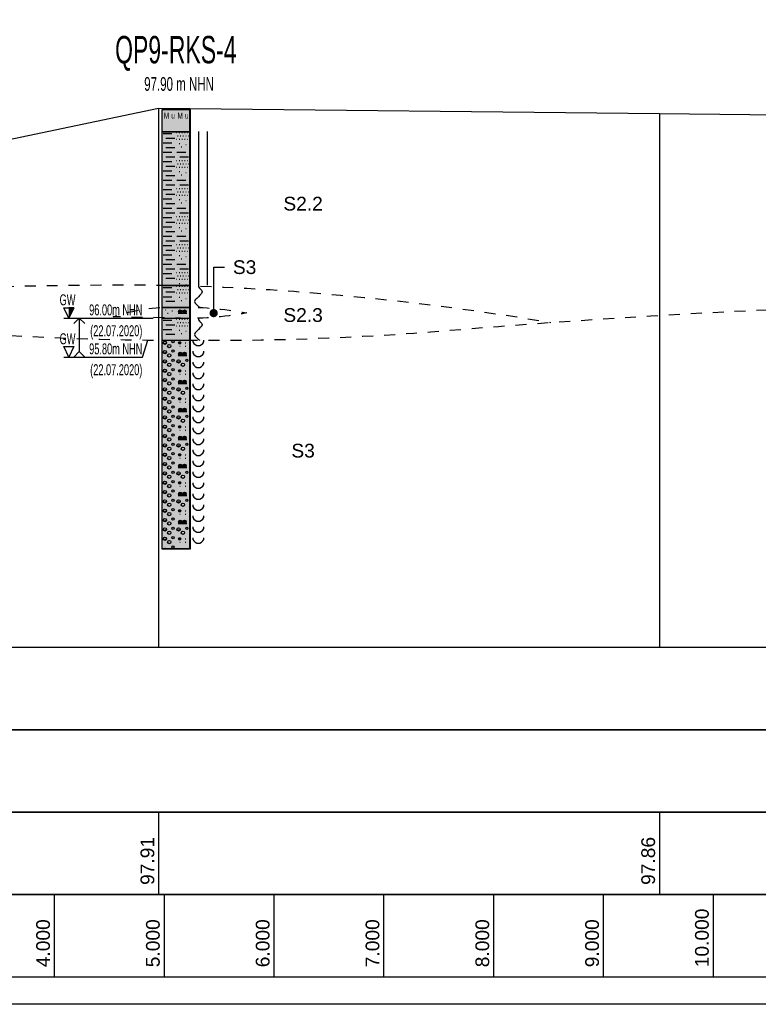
# Model space of a CAD drawing. Header units: metres. Extents: x -17 to 824, y 89 to 134.
# Tile 78 of 80: x 803.69 to 810.41, y 89.75 to 98.72. Entities that reach past the tile are written whole.
import ezdxf
from ezdxf import colors
from ezdxf.entities.mleader import LeaderData, LeaderLine
from ezdxf.enums import TextEntityAlignment as Align
from ezdxf.math import Vec2, Vec3

# ---------------------------------------------------------------- set-up
doc = ezdxf.new("R2010")
doc.units = ezdxf.units.M
doc.linetypes.add('ACAD_ISO03W100', pattern=[30, 12, -18])
for name, color, linetype in [('BG_GT_DC_RKS', 249, 'Continuous'), ('BG_GT_SCHICHT', 3, 'ACAD_ISO03W100'), ('BG_GT_TE', 6, 'Continuous'), ('BW_KOERP_GESCH', 126, 'Continuous'), ('BW_Z_BEM', 52, 'Continuous'), ('ZZ_GITTER', 40, 'Continuous')]:
    doc.layers.add(name, color=color, linetype=linetype)
doc.layers.add('ZZ_AFENSTER', color=6, linetype='Continuous', plot=False)
doc.styles.add('ARI025_V_50', font='arial.ttf', dxfattribs={"height": 0.125})
doc.styles.add('Arial', font='arial.ttf')
doc.styles.get("Standard").update_dxf_attribs({"font": 'arial.ttf'})

# ---------------------------------------------------------------- blocks, each defined once
blk = doc.blocks.new('QP9-RKS-4')
at = {"linetype": 'Continuous'}
for p, q in [((-0.00255, 0), (0.00255, 0)), ((-0.00255, -0.0041), (-0.00255, 0)), ((-0.00255, 0), (0.00245, 0)), ((-0.00255, -0.08), (-0.00255, 0)), ((0.00245, 0), (0.00245, -0.08)), ((0.00255, 0), (0.00255, -0.0041)), ((-0.00255, -0.004), (0.00255, -0.004)), ((-0.00255, -0.0321), (-0.00255, -0.004)), ((0.00255, -0.0041), (-0.00255, -0.0041)), ((-0.00235, -0.0044), (-0.00075, -0.0044)), ((-0.00185, -0.0052), (-0.00025, -0.0052)), ((0.00005, -0.0042), (0.00015, -0.0042)), ((0.00025, -0.0048), (0.00035, -0.0048)), ((0.00055, -0.0042), (0.00065, -0.0042)), ((0.00075, -0.0048), (0.00085, -0.0048)), ((0.00105, -0.0042), (0.00115, -0.0042)), ((0.00125, -0.0048), (0.00135, -0.0048)), ((0.00155, -0.0042), (0.00165, -0.0042)), ((0.00175, -0.0048), (0.00185, -0.0048)), ((0.00205, -0.0042), (0.00215, -0.0042)), ((0.00225, -0.0048), (0.00235, -0.0048)), ((0.00255, -0.004), (0.00255, -0.0321)), ((0.00565, -0.004), (0.00565, -0.032)), ((-0.00235, -0.0061), (-0.00075, -0.0061)), ((-0.00185, -0.0069), (-0.00025, -0.0069)), ((0.00005, -0.0054), (0.00015, -0.0054)), ((0.00055, -0.0054), (0.00065, -0.0054)), ((0.00055, -0.0062), (0.00065, -0.0062)), ((0.00095, -0.0068), (0.00105, -0.0068)), ((0.00105, -0.0054), (0.00115, -0.0054)), ((0.00155, -0.0054), (0.00165, -0.0054)), ((0.00175, -0.0064), (0.00185, -0.0064)), ((0.00205, -0.0054), (0.00215, -0.0054)), ((-0.00235, -0.0078), (-0.00075, -0.0078)), ((-0.00185, -0.0086), (-0.00025, -0.0086)), ((0.00015, -0.0078), (0.00175, -0.0078)), ((0.00065, -0.0086), (0.00225, -0.0086)), ((-0.00235, -0.0095), (-0.00075, -0.0095)), ((-0.00185, -0.0103), (-0.00025, -0.0103)), ((0.00005, -0.0093), (0.00015, -0.0093)), ((0.00005, -0.0105), (0.00015, -0.0105)), ((0.00025, -0.0099), (0.00035, -0.0099)), ((0.00055, -0.0093), (0.00065, -0.0093)), ((0.00055, -0.0105), (0.00065, -0.0105)), ((0.00075, -0.0099), (0.00085, -0.0099)), ((0.00105, -0.0093), (0.00115, -0.0093)), ((0.00105, -0.0105), (0.00115, -0.0105)), ((0.00125, -0.0099), (0.00135, -0.0099)), ((0.00155, -0.0093), (0.00165, -0.0093)), ((0.00155, -0.0105), (0.00165, -0.0105)), ((0.00175, -0.0099), (0.00185, -0.0099)), ((0.00205, -0.0093), (0.00215, -0.0093)), ((0.00205, -0.0105), (0.00215, -0.0105)), ((0.00225, -0.0099), (0.00235, -0.0099)), ((-0.00235, -0.0112), (-0.00075, -0.0112)), ((-0.00185, -0.012), (-0.00025, -0.012)), ((0.00055, -0.0113), (0.00065, -0.0113)), ((0.00095, -0.0119), (0.00105, -0.0119)), ((0.00175, -0.0115), (0.00185, -0.0115)), ((-0.00235, -0.0129), (-0.00075, -0.0129)), ((-0.00185, -0.0137), (-0.00025, -0.0137)), ((0.00015, -0.0129), (0.00175, -0.0129)), ((0.00065, -0.0137), (0.00225, -0.0137)), ((-0.00235, -0.0146), (-0.00075, -0.0146)), ((-0.00185, -0.0154), (-0.00025, -0.0154)), ((0.00005, -0.0144), (0.00015, -0.0144)), ((0.00005, -0.0156), (0.00015, -0.0156)), ((0.00025, -0.015), (0.00035, -0.015)), ((0.00055, -0.0144), (0.00065, -0.0144)), ((0.00055, -0.0156), (0.00065, -0.0156)), ((0.00075, -0.015), (0.00085, -0.015)), ((0.00105, -0.0144), (0.00115, -0.0144)), ((0.00105, -0.0156), (0.00115, -0.0156)), ((0.00125, -0.015), (0.00135, -0.015)), ((0.00155, -0.0144), (0.00165, -0.0144)), ((0.00155, -0.0156), (0.00165, -0.0156)), ((0.00175, -0.015), (0.00185, -0.015)), ((0.00205, -0.0144), (0.00215, -0.0144)), ((0.00205, -0.0156), (0.00215, -0.0156)), ((0.00225, -0.015), (0.00235, -0.015)), ((-0.00235, -0.0163), (-0.00075, -0.0163)), ((-0.00185, -0.0171), (-0.00025, -0.0171)), ((0.00055, -0.0164), (0.00065, -0.0164)), ((0.00095, -0.017), (0.00105, -0.017)), ((0.00175, -0.0166), (0.00185, -0.0166)), ((-0.00235, -0.018), (-0.00075, -0.018)), ((-0.00235, -0.0197), (-0.00075, -0.0197)), ((-0.00185, -0.0188), (-0.00025, -0.0188)), ((0.00005, -0.0195), (0.00015, -0.0195)), ((0.00015, -0.018), (0.00175, -0.018)), ((0.00055, -0.0195), (0.00065, -0.0195)), ((0.00065, -0.0188), (0.00225, -0.0188)), ((0.00105, -0.0195), (0.00115, -0.0195)), ((0.00155, -0.0195), (0.00165, -0.0195)), ((0.00205, -0.0195), (0.00215, -0.0195)), ((-0.00235, -0.0214), (-0.00075, -0.0214)), ((-0.00185, -0.0205), (-0.00025, -0.0205)), ((0.00005, -0.0207), (0.00015, -0.0207)), ((0.00025, -0.0201), (0.00035, -0.0201)), ((0.00055, -0.0207), (0.00065, -0.0207)), ((0.00055, -0.0215), (0.00065, -0.0215)), ((0.00075, -0.0201), (0.00085, -0.0201)), ((0.00105, -0.0207), (0.00115, -0.0207)), ((0.00125, -0.0201), (0.00135, -0.0201)), ((0.00155, -0.0207), (0.00165, -0.0207)), ((0.00175, -0.0201), (0.00185, -0.0201)), ((0.00205, -0.0207), (0.00215, -0.0207)), ((0.00225, -0.0201), (0.00235, -0.0201)), ((-0.00235, -0.0231), (-0.00075, -0.0231)), ((-0.00185, -0.0222), (-0.00025, -0.0222)), ((0.00015, -0.0231), (0.00175, -0.0231)), ((0.00095, -0.0221), (0.00105, -0.0221)), ((0.00175, -0.0217), (0.00185, -0.0217)), ((-0.00235, -0.0248), (-0.00075, -0.0248)), ((-0.00185, -0.0239), (-0.00025, -0.0239)), ((0.00005, -0.0246), (0.00015, -0.0246)), ((0.00055, -0.0246), (0.00065, -0.0246)), ((0.00065, -0.0239), (0.00225, -0.0239)), ((0.00105, -0.0246), (0.00115, -0.0246)), ((0.00155, -0.0246), (0.00165, -0.0246)), ((0.00205, -0.0246), (0.00215, -0.0246)), ((-0.00235, -0.0265), (-0.00075, -0.0265)), ((-0.00185, -0.0256), (-0.00025, -0.0256)), ((0.00005, -0.0258), (0.00015, -0.0258)), ((0.00025, -0.0252), (0.00035, -0.0252)), ((0.00055, -0.0258), (0.00065, -0.0258)), ((0.00055, -0.0266), (0.00065, -0.0266)), ((0.00075, -0.0252), (0.00085, -0.0252)), ((0.00105, -0.0258), (0.00115, -0.0258)), ((0.00125, -0.0252), (0.00135, -0.0252)), ((0.00155, -0.0258), (0.00165, -0.0258)), ((0.00175, -0.0252), (0.00185, -0.0252)), ((0.00175, -0.0268), (0.00185, -0.0268)), ((0.00205, -0.0258), (0.00215, -0.0258)), ((0.00225, -0.0252), (0.00235, -0.0252)), ((-0.00235, -0.0282), (-0.00075, -0.0282)), ((-0.00185, -0.0273), (-0.00025, -0.0273)), ((0.00015, -0.0282), (0.00175, -0.0282)), ((0.00095, -0.0272), (0.00105, -0.0272)), ((-0.00235, -0.0299), (-0.00075, -0.0299)), ((-0.00185, -0.029), (-0.00025, -0.029)), ((0.00005, -0.0297), (0.00015, -0.0297)), ((0.00025, -0.0303), (0.00035, -0.0303)), ((0.00055, -0.0297), (0.00065, -0.0297)), ((0.00065, -0.029), (0.00225, -0.029)), ((0.00075, -0.0303), (0.00085, -0.0303)), ((0.00105, -0.0297), (0.00115, -0.0297)), ((0.00125, -0.0303), (0.00135, -0.0303)), ((0.00155, -0.0297), (0.00165, -0.0297)), ((0.00175, -0.0303), (0.00185, -0.0303)), ((0.00205, -0.0297), (0.00215, -0.0297)), ((0.00225, -0.0303), (0.00235, -0.0303)), ((-0.00255, -0.032), (0.00255, -0.032)), ((-0.00255, -0.0361), (-0.00255, -0.032)), ((0.00255, -0.0321), (-0.00255, -0.0321)), ((-0.00185, -0.0307), (-0.00025, -0.0307)), ((0.00005, -0.0309), (0.00015, -0.0309)), ((0.00005, -0.0322), (0.00015, -0.0322)), ((0.00055, -0.0309), (0.00065, -0.0309)), ((0.00055, -0.0317), (0.00065, -0.0317)), ((0.00055, -0.0322), (0.00065, -0.0322)), ((0.00105, -0.0309), (0.00115, -0.0309)), ((0.00105, -0.0322), (0.00115, -0.0322)), ((0.00155, -0.0309), (0.00165, -0.0309)), ((0.00155, -0.0322), (0.00165, -0.0322)), ((0.00175, -0.0319), (0.00185, -0.0319)), ((0.00205, -0.0309), (0.00215, -0.0309)), ((0.00205, -0.0322), (0.00215, -0.0322)), ((0.00255, -0.032), (0.00255, -0.0361)), ((0.00405, -0.032), (0.00405, -0.0323)), ((-0.00235, -0.0324), (-0.00075, -0.0324)), ((-0.00185, -0.0332), (-0.00025, -0.0332)), ((0.00005, -0.0334), (0.00015, -0.0334)), ((0.00025, -0.0328), (0.00035, -0.0328)), ((0.00055, -0.0334), (0.00065, -0.0334)), ((0.00075, -0.0328), (0.00085, -0.0328)), ((0.00105, -0.0334), (0.00115, -0.0334)), ((0.00125, -0.0328), (0.00135, -0.0328)), ((0.00155, -0.0334), (0.00165, -0.0334)), ((0.00175, -0.0328), (0.00185, -0.0328)), ((0.00205, -0.0334), (0.00215, -0.0334)), ((0.00225, -0.0328), (0.00235, -0.0328)), ((0.00405, -0.0323), (0.00435, -0.0326)), ((0.00435, -0.0338), (0.00405, -0.0341)), ((0.00435, -0.0326), (0.00465, -0.0329)), ((0.00465, -0.0335), (0.00435, -0.0338)), ((0.00465, -0.0329), (0.00475, -0.0332)), ((0.00475, -0.0332), (0.00465, -0.0335)), ((-0.00235, -0.0341), (-0.00075, -0.0341)), ((-0.00185, -0.0349), (-0.00025, -0.0349)), ((0.00055, -0.0342), (0.00065, -0.0342)), ((0.00095, -0.0348), (0.00105, -0.0348)), ((0.00175, -0.0344), (0.00185, -0.0344)), ((0.00345, -0.0347), (0.00335, -0.035)), ((0.00335, -0.035), (0.00345, -0.0353)), ((0.00375, -0.0344), (0.00345, -0.0347)), ((0.00345, -0.0353), (0.00375, -0.0356)), ((0.00405, -0.0341), (0.00375, -0.0344)), ((0.00375, -0.0356), (0.00405, -0.0359)), ((-0.00255, -0.036), (0.00255, -0.036)), ((-0.00255, -0.0381), (-0.00255, -0.036)), ((0.00255, -0.0361), (-0.00255, -0.0361)), ((-0.00195, -0.0365), (-0.00185, -0.0365)), ((-0.00155, -0.0371), (-0.00145, -0.0371)), ((-0.00075, -0.0367), (-0.00065, -0.0367)), ((0.00035, -0.0371), (0.00195, -0.0371)), ((0.00045, -0.03675), (0.00105, -0.03675)), ((0.00045, -0.0368), (0.00105, -0.0368)), ((0.00045, -0.03685), (0.00105, -0.03685)), ((0.00047, -0.0367), (0.00103, -0.0367)), ((0.00047, -0.0369), (0.00103, -0.0369)), ((0.00049, -0.03665), (0.00101, -0.03665)), ((0.00049, -0.03695), (0.00101, -0.03695)), ((0.00053, -0.0366), (0.00097, -0.0366)), ((0.00053, -0.037), (0.00097, -0.037)), ((0.00058, -0.03655), (0.00092, -0.03655)), ((0.00058, -0.03705), (0.00092, -0.03705)), ((0.00125, -0.03675), (0.00185, -0.03675)), ((0.00125, -0.0368), (0.00185, -0.0368)), ((0.00125, -0.03685), (0.00185, -0.03685)), ((0.00127, -0.0367), (0.00183, -0.0367)), ((0.00127, -0.0369), (0.00183, -0.0369)), ((0.00129, -0.03665), (0.00181, -0.03665)), ((0.00129, -0.03695), (0.00181, -0.03695)), ((0.00133, -0.0366), (0.00177, -0.0366)), ((0.00133, -0.037), (0.00177, -0.037)), ((0.00138, -0.03655), (0.00172, -0.03655)), ((0.00138, -0.03705), (0.00172, -0.03705)), ((0.00255, -0.036), (0.00255, -0.0381)), ((0.00405, -0.0359), (0.00435, -0.036)), ((-0.00255, -0.038), (0.00255, -0.038)), ((-0.00255, -0.0421), (-0.00255, -0.038)), ((0.00255, -0.0381), (-0.00255, -0.0381)), ((-0.00235, -0.0384), (-0.00075, -0.0384)), ((-0.00185, -0.0392), (-0.00025, -0.0392)), ((0.00005, -0.0382), (0.00015, -0.0382)), ((0.00005, -0.0394), (0.00015, -0.0394)), ((0.00025, -0.0388), (0.00035, -0.0388)), ((0.00055, -0.0382), (0.00065, -0.0382)), ((0.00055, -0.0394), (0.00065, -0.0394)), ((0.00075, -0.0388), (0.00085, -0.0388)), ((0.00105, -0.0382), (0.00115, -0.0382)), ((0.00105, -0.0394), (0.00115, -0.0394)), ((0.00125, -0.0388), (0.00135, -0.0388)), ((0.00155, -0.0382), (0.00165, -0.0382)), ((0.00155, -0.0394), (0.00165, -0.0394)), ((0.00175, -0.0388), (0.00185, -0.0388)), ((0.00205, -0.0382), (0.00215, -0.0382)), ((0.00205, -0.0394), (0.00215, -0.0394)), ((0.00225, -0.0388), (0.00235, -0.0388)), ((0.00255, -0.038), (0.00255, -0.0421)), ((0.00405, -0.038), (0.00405, -0.0383)), ((0.00405, -0.0383), (0.00435, -0.0386)), ((0.00435, -0.0386), (0.00465, -0.0389)), ((0.00465, -0.0389), (0.00475, -0.0392)), ((0.00475, -0.0392), (0.00465, -0.0395)), ((-0.00235, -0.0401), (-0.00075, -0.0401)), ((-0.00185, -0.0409), (-0.00025, -0.0409)), ((0.00055, -0.0402), (0.00065, -0.0402)), ((0.00095, -0.0408), (0.00105, -0.0408)), ((0.00175, -0.0404), (0.00185, -0.0404)), ((0.00345, -0.0407), (0.00335, -0.041)), ((0.00335, -0.041), (0.00345, -0.0413)), ((0.00375, -0.0404), (0.00345, -0.0407)), ((0.00405, -0.0401), (0.00375, -0.0404)), ((0.00435, -0.0398), (0.00405, -0.0401)), ((0.00465, -0.0395), (0.00435, -0.0398)), ((-0.00255, -0.042), (0.00255, -0.042)), ((-0.00255, -0.0801), (-0.00255, -0.042)), ((0.00255, -0.0421), (-0.00255, -0.0421)), ((-0.00205, -0.0425), (-0.00195, -0.0425)), ((0.00045, -0.0425), (0.00085, -0.0425)), ((0.00046, -0.04245), (0.00084, -0.04245)), ((0.00046, -0.04255), (0.00084, -0.04255)), ((0.00048, -0.0424), (0.00082, -0.0424)), ((0.00048, -0.0426), (0.00082, -0.0426)), ((0.00052, -0.04235), (0.00078, -0.04235)), ((0.00052, -0.04265), (0.00078, -0.04265)), ((0.00165, -0.0425), (0.00175, -0.0425)), ((0.00255, -0.042), (0.00255, -0.0801)), ((0.00305, -0.042), (0.00305, -0.0423)), ((0.00305, -0.0423), (0.00325, -0.0426)), ((0.00325, -0.0426), (0.00345, -0.0428)), ((0.00345, -0.0413), (0.00375, -0.0416)), ((0.00345, -0.0428), (0.00375, -0.043)), ((0.00375, -0.0416), (0.00405, -0.0419)), ((0.00375, -0.043), (0.00405, -0.043)), ((0.00405, -0.0419), (0.00435, -0.042)), ((0.00405, -0.043), (0.00435, -0.043)), ((0.00435, -0.043), (0.00465, -0.0428)), ((0.00465, -0.0428), (0.00485, -0.0426)), ((0.00485, -0.0426), (0.00505, -0.0423)), ((0.00505, -0.0423), (0.00505, -0.042)), ((-0.00205, -0.0442), (-0.00195, -0.0442)), ((0.00035, -0.0448), (0.00195, -0.0448)), ((0.00045, -0.04445), (0.00105, -0.04445)), ((0.00045, -0.0445), (0.00105, -0.0445)), ((0.00045, -0.04455), (0.00105, -0.04455)), ((0.00047, -0.0444), (0.00103, -0.0444)), ((0.00047, -0.0446), (0.00103, -0.0446)), ((0.00049, -0.04435), (0.00101, -0.04435)), ((0.00049, -0.04465), (0.00101, -0.04465)), ((0.00053, -0.0443), (0.00097, -0.0443)), ((0.00053, -0.0447), (0.00097, -0.0447)), ((0.00058, -0.04425), (0.00092, -0.04425)), ((0.00058, -0.04475), (0.00092, -0.04475)), ((0.00065, -0.0431), (0.00075, -0.0431)), ((0.00125, -0.04445), (0.00185, -0.04445)), ((0.00125, -0.0445), (0.00185, -0.0445)), ((0.00125, -0.04455), (0.00185, -0.04455)), ((0.00127, -0.0444), (0.00183, -0.0444)), ((0.00127, -0.0446), (0.00183, -0.0446)), ((0.00129, -0.04435), (0.00181, -0.04435)), ((0.00129, -0.04465), (0.00181, -0.04465)), ((0.00133, -0.0443), (0.00177, -0.0443)), ((0.00133, -0.0447), (0.00177, -0.0447)), ((0.00138, -0.04425), (0.00172, -0.04425)), ((0.00138, -0.04475), (0.00172, -0.04475)), ((0.00165, -0.0431), (0.00175, -0.0431)), ((0.00305, -0.044), (0.00305, -0.0443)), ((0.00305, -0.0443), (0.00325, -0.0446)), ((0.00325, -0.0446), (0.00345, -0.0448)), ((0.00345, -0.0448), (0.00375, -0.045)), ((0.00435, -0.045), (0.00465, -0.0448)), ((0.00465, -0.0448), (0.00485, -0.0446)), ((0.00485, -0.0446), (0.00505, -0.0443)), ((0.00505, -0.0443), (0.00505, -0.044)), ((-0.00205, -0.0459), (-0.00195, -0.0459)), ((0.00045, -0.0459), (0.00055, -0.0459)), ((0.00305, -0.046), (0.00305, -0.0463)), ((0.00305, -0.0463), (0.00325, -0.0466)), ((0.00325, -0.0466), (0.00345, -0.0468)), ((0.00375, -0.045), (0.00405, -0.045)), ((0.00405, -0.045), (0.00435, -0.045)), ((0.00465, -0.0468), (0.00485, -0.0466)), ((0.00485, -0.0466), (0.00505, -0.0463)), ((0.00505, -0.0463), (0.00505, -0.046)), ((-0.00205, -0.0476), (-0.00195, -0.0476)), ((0.00045, -0.0476), (0.00085, -0.0476)), ((0.00046, -0.04755), (0.00084, -0.04755)), ((0.00046, -0.04765), (0.00084, -0.04765)), ((0.00048, -0.0475), (0.00082, -0.0475)), ((0.00048, -0.0477), (0.00082, -0.0477)), ((0.00052, -0.04745), (0.00078, -0.04745)), ((0.00052, -0.04775), (0.00078, -0.04775)), ((0.00065, -0.0482), (0.00075, -0.0482)), ((0.00165, -0.0476), (0.00175, -0.0476)), ((0.00165, -0.0482), (0.00175, -0.0482)), ((0.00305, -0.048), (0.00305, -0.0483)), ((0.00305, -0.0483), (0.00325, -0.0486)), ((0.00345, -0.0468), (0.00375, -0.047)), ((0.00375, -0.047), (0.00405, -0.047)), ((0.00405, -0.047), (0.00435, -0.047)), ((0.00435, -0.047), (0.00465, -0.0468)), ((0.00485, -0.0486), (0.00505, -0.0483)), ((0.00505, -0.0483), (0.00505, -0.048)), ((-0.00205, -0.0493), (-0.00195, -0.0493)), ((0.00035, -0.0499), (0.00195, -0.0499)), ((0.00045, -0.04955), (0.00105, -0.04955)), ((0.00045, -0.0496), (0.00105, -0.0496)), ((0.00045, -0.04965), (0.00105, -0.04965)), ((0.00047, -0.0495), (0.00103, -0.0495)), ((0.00047, -0.0497), (0.00103, -0.0497)), ((0.00049, -0.04945), (0.00101, -0.04945)), ((0.00049, -0.04975), (0.00101, -0.04975)), ((0.00053, -0.0494), (0.00097, -0.0494)), ((0.00053, -0.0498), (0.00097, -0.0498)), ((0.00058, -0.04935), (0.00092, -0.04935)), ((0.00058, -0.04985), (0.00092, -0.04985)), ((0.00125, -0.04955), (0.00185, -0.04955)), ((0.00125, -0.0496), (0.00185, -0.0496)), ((0.00125, -0.04965), (0.00185, -0.04965)), ((0.00127, -0.0495), (0.00183, -0.0495)), ((0.00127, -0.0497), (0.00183, -0.0497)), ((0.00129, -0.04945), (0.00181, -0.04945)), ((0.00129, -0.04975), (0.00181, -0.04975)), ((0.00133, -0.0494), (0.00177, -0.0494)), ((0.00133, -0.0498), (0.00177, -0.0498)), ((0.00138, -0.04935), (0.00172, -0.04935)), ((0.00138, -0.04985), (0.00172, -0.04985)), ((0.00305, -0.05), (0.00305, -0.0503)), ((0.00325, -0.0486), (0.00345, -0.0488)), ((0.00345, -0.0488), (0.00375, -0.049)), ((0.00375, -0.049), (0.00405, -0.049)), ((0.00405, -0.049), (0.00435, -0.049)), ((0.00435, -0.049), (0.00465, -0.0488)), ((0.00465, -0.0488), (0.00485, -0.0486)), ((0.00505, -0.0503), (0.00505, -0.05)), ((-0.00205, -0.051), (-0.00195, -0.051)), ((0.00045, -0.051), (0.00055, -0.051)), ((0.00305, -0.0503), (0.00325, -0.0506)), ((0.00305, -0.052), (0.00305, -0.0523)), ((0.00325, -0.0506), (0.00345, -0.0508)), ((0.00345, -0.0508), (0.00375, -0.051)), ((0.00375, -0.051), (0.00405, -0.051)), ((0.00405, -0.051), (0.00435, -0.051)), ((0.00435, -0.051), (0.00465, -0.0508)), ((0.00465, -0.0508), (0.00485, -0.0506)), ((0.00485, -0.0506), (0.00505, -0.0503)), ((0.00505, -0.0523), (0.00505, -0.052)), ((-0.00205, -0.0527), (-0.00195, -0.0527)), ((0.00045, -0.0527), (0.00085, -0.0527)), ((0.00046, -0.05265), (0.00084, -0.05265)), ((0.00046, -0.05275), (0.00084, -0.05275)), ((0.00048, -0.0526), (0.00082, -0.0526)), ((0.00048, -0.0528), (0.00082, -0.0528)), ((0.00052, -0.05255), (0.00078, -0.05255)), ((0.00052, -0.05285), (0.00078, -0.05285)), ((0.00065, -0.0533), (0.00075, -0.0533)), ((0.00165, -0.0527), (0.00175, -0.0527)), ((0.00165, -0.0533), (0.00175, -0.0533)), ((0.00305, -0.0523), (0.00325, -0.0526)), ((0.00325, -0.0526), (0.00345, -0.0528)), ((0.00345, -0.0528), (0.00375, -0.053)), ((0.00375, -0.053), (0.00405, -0.053)), ((0.00405, -0.053), (0.00435, -0.053)), ((0.00435, -0.053), (0.00465, -0.0528)), ((0.00465, -0.0528), (0.00485, -0.0526)), ((0.00485, -0.0526), (0.00505, -0.0523)), ((-0.00205, -0.0544), (-0.00195, -0.0544)), ((0.00035, -0.055), (0.00195, -0.055)), ((0.00045, -0.05465), (0.00105, -0.05465)), ((0.00045, -0.0547), (0.00105, -0.0547)), ((0.00045, -0.05475), (0.00105, -0.05475)), ((0.00047, -0.0546), (0.00103, -0.0546)), ((0.00047, -0.0548), (0.00103, -0.0548)), ((0.00049, -0.05455), (0.00101, -0.05455)), ((0.00049, -0.05485), (0.00101, -0.05485)), ((0.00053, -0.0545), (0.00097, -0.0545)), ((0.00053, -0.0549), (0.00097, -0.0549)), ((0.00058, -0.05445), (0.00092, -0.05445)), ((0.00058, -0.05495), (0.00092, -0.05495)), ((0.00125, -0.05465), (0.00185, -0.05465)), ((0.00125, -0.0547), (0.00185, -0.0547)), ((0.00125, -0.05475), (0.00185, -0.05475)), ((0.00127, -0.0546), (0.00183, -0.0546)), ((0.00127, -0.0548), (0.00183, -0.0548)), ((0.00129, -0.05455), (0.00181, -0.05455)), ((0.00129, -0.05485), (0.00181, -0.05485)), ((0.00133, -0.0545), (0.00177, -0.0545)), ((0.00133, -0.0549), (0.00177, -0.0549)), ((0.00138, -0.05445), (0.00172, -0.05445)), ((0.00138, -0.05495), (0.00172, -0.05495)), ((0.00305, -0.054), (0.00305, -0.0543)), ((0.00305, -0.0543), (0.00325, -0.0546)), ((0.00325, -0.0546), (0.00345, -0.0548)), ((0.00345, -0.0548), (0.00375, -0.055)), ((0.00375, -0.055), (0.00405, -0.055)), ((0.00405, -0.055), (0.00435, -0.055)), ((0.00435, -0.055), (0.00465, -0.0548)), ((0.00465, -0.0548), (0.00485, -0.0546)), ((0.00485, -0.0546), (0.00505, -0.0543)), ((0.00505, -0.0543), (0.00505, -0.054)), ((-0.00205, -0.0561), (-0.00195, -0.0561)), ((0.00045, -0.0561), (0.00055, -0.0561)), ((0.00305, -0.056), (0.00305, -0.0563)), ((0.00305, -0.0563), (0.00325, -0.0566)), ((0.00325, -0.0566), (0.00345, -0.0568)), ((0.00345, -0.0568), (0.00375, -0.057)), ((0.00375, -0.057), (0.00405, -0.057)), ((0.00405, -0.057), (0.00435, -0.057)), ((0.00435, -0.057), (0.00465, -0.0568)), ((0.00465, -0.0568), (0.00485, -0.0566)), ((0.00485, -0.0566), (0.00505, -0.0563)), ((0.00505, -0.0563), (0.00505, -0.056)), ((-0.00205, -0.0578), (-0.00195, -0.0578)), ((0.00045, -0.0578), (0.00085, -0.0578)), ((0.00046, -0.05775), (0.00084, -0.05775)), ((0.00046, -0.05785), (0.00084, -0.05785)), ((0.00048, -0.0577), (0.00082, -0.0577)), ((0.00048, -0.0579), (0.00082, -0.0579)), ((0.00052, -0.05765), (0.00078, -0.05765)), ((0.00052, -0.05795), (0.00078, -0.05795)), ((0.00065, -0.0584), (0.00075, -0.0584)), ((0.00165, -0.0578), (0.00175, -0.0578)), ((0.00165, -0.0584), (0.00175, -0.0584)), ((0.00305, -0.058), (0.00305, -0.0583)), ((0.00305, -0.0583), (0.00325, -0.0586)), ((0.00325, -0.0586), (0.00345, -0.0588)), ((0.00345, -0.0588), (0.00375, -0.059)), ((0.00375, -0.059), (0.00405, -0.059)), ((0.00405, -0.059), (0.00435, -0.059)), ((0.00435, -0.059), (0.00465, -0.0588)), ((0.00465, -0.0588), (0.00485, -0.0586)), ((0.00485, -0.0586), (0.00505, -0.0583)), ((0.00505, -0.0583), (0.00505, -0.058)), ((-0.00205, -0.0595), (-0.00195, -0.0595)), ((0.00035, -0.0601), (0.00195, -0.0601)), ((0.00045, -0.05975), (0.00105, -0.05975)), ((0.00045, -0.0598), (0.00105, -0.0598)), ((0.00045, -0.05985), (0.00105, -0.05985)), ((0.00047, -0.0597), (0.00103, -0.0597)), ((0.00047, -0.0599), (0.00103, -0.0599)), ((0.00049, -0.05965), (0.00101, -0.05965)), ((0.00049, -0.05995), (0.00101, -0.05995)), ((0.00053, -0.0596), (0.00097, -0.0596)), ((0.00053, -0.06), (0.00097, -0.06)), ((0.00058, -0.05955), (0.00092, -0.05955)), ((0.00058, -0.06005), (0.00092, -0.06005)), ((0.00125, -0.05975), (0.00185, -0.05975)), ((0.00125, -0.0598), (0.00185, -0.0598)), ((0.00125, -0.05985), (0.00185, -0.05985)), ((0.00127, -0.0597), (0.00183, -0.0597)), ((0.00127, -0.0599), (0.00183, -0.0599)), ((0.00129, -0.05965), (0.00181, -0.05965)), ((0.00129, -0.05995), (0.00181, -0.05995)), ((0.00133, -0.0596), (0.00177, -0.0596)), ((0.00133, -0.06), (0.00177, -0.06)), ((0.00138, -0.05955), (0.00172, -0.05955)), ((0.00138, -0.06005), (0.00172, -0.06005)), ((0.00305, -0.06), (0.00305, -0.0603)), ((0.00305, -0.0603), (0.00325, -0.0606)), ((0.00325, -0.0606), (0.00345, -0.0608)), ((0.00345, -0.0608), (0.00375, -0.061)), ((0.00435, -0.061), (0.00465, -0.0608)), ((0.00465, -0.0608), (0.00485, -0.0606)), ((0.00485, -0.0606), (0.00505, -0.0603)), ((0.00505, -0.0603), (0.00505, -0.06)), ((-0.00205, -0.0612), (-0.00195, -0.0612)), ((0.00045, -0.0612), (0.00055, -0.0612)), ((0.00052, -0.06275), (0.00078, -0.06275)), ((0.00305, -0.062), (0.00305, -0.0623)), ((0.00305, -0.0623), (0.00325, -0.0626)), ((0.00325, -0.0626), (0.00345, -0.0628)), ((0.00375, -0.061), (0.00405, -0.061)), ((0.00405, -0.061), (0.00435, -0.061)), ((0.00465, -0.0628), (0.00485, -0.0626)), ((0.00485, -0.0626), (0.00505, -0.0623)), ((0.00505, -0.0623), (0.00505, -0.062)), ((-0.00205, -0.0629), (-0.00195, -0.0629)), ((0.00045, -0.0629), (0.00085, -0.0629)), ((0.00046, -0.06285), (0.00084, -0.06285)), ((0.00046, -0.06295), (0.00084, -0.06295)), ((0.00048, -0.0628), (0.00082, -0.0628)), ((0.00048, -0.063), (0.00082, -0.063)), ((0.00052, -0.06305), (0.00078, -0.06305)), ((0.00065, -0.0635), (0.00075, -0.0635)), ((0.00165, -0.0629), (0.00175, -0.0629)), ((0.00165, -0.0635), (0.00175, -0.0635)), ((0.00305, -0.064), (0.00305, -0.0643)), ((0.00305, -0.0643), (0.00325, -0.0646)), ((0.00345, -0.0628), (0.00375, -0.063)), ((0.00375, -0.063), (0.00405, -0.063)), ((0.00405, -0.063), (0.00435, -0.063)), ((0.00435, -0.063), (0.00465, -0.0628)), ((0.00485, -0.0646), (0.00505, -0.0643)), ((0.00505, -0.0643), (0.00505, -0.064)), ((-0.00205, -0.0646), (-0.00195, -0.0646)), ((-0.00205, -0.0663), (-0.00195, -0.0663)), ((0.00035, -0.0652), (0.00195, -0.0652)), ((0.00045, -0.06485), (0.00105, -0.06485)), ((0.00045, -0.0649), (0.00105, -0.0649)), ((0.00045, -0.06495), (0.00105, -0.06495)), ((0.00045, -0.0663), (0.00055, -0.0663)), ((0.00047, -0.0648), (0.00103, -0.0648)), ((0.00047, -0.065), (0.00103, -0.065)), ((0.00049, -0.06475), (0.00101, -0.06475)), ((0.00049, -0.06505), (0.00101, -0.06505)), ((0.00053, -0.0647), (0.00097, -0.0647)), ((0.00053, -0.0651), (0.00097, -0.0651)), ((0.00058, -0.06465), (0.00092, -0.06465)), ((0.00058, -0.06515), (0.00092, -0.06515)), ((0.00125, -0.06485), (0.00185, -0.06485)), ((0.00125, -0.0649), (0.00185, -0.0649)), ((0.00125, -0.06495), (0.00185, -0.06495)), ((0.00127, -0.0648), (0.00183, -0.0648)), ((0.00127, -0.065), (0.00183, -0.065)), ((0.00129, -0.06475), (0.00181, -0.06475)), ((0.00129, -0.06505), (0.00181, -0.06505)), ((0.00133, -0.0647), (0.00177, -0.0647)), ((0.00133, -0.0651), (0.00177, -0.0651)), ((0.00138, -0.06465), (0.00172, -0.06465)), ((0.00138, -0.06515), (0.00172, -0.06515)), ((0.00305, -0.066), (0.00305, -0.0663)), ((0.00305, -0.0663), (0.00325, -0.0666)), ((0.00325, -0.0646), (0.00345, -0.0648)), ((0.00345, -0.0648), (0.00375, -0.065)), ((0.00375, -0.065), (0.00405, -0.065)), ((0.00405, -0.065), (0.00435, -0.065)), ((0.00435, -0.065), (0.00465, -0.0648)), ((0.00465, -0.0648), (0.00485, -0.0646)), ((0.00485, -0.0666), (0.00505, -0.0663)), ((0.00505, -0.0663), (0.00505, -0.066)), ((-0.00205, -0.068), (-0.00195, -0.068)), ((0.00045, -0.068), (0.00085, -0.068)), ((0.00046, -0.06795), (0.00084, -0.06795)), ((0.00046, -0.06805), (0.00084, -0.06805)), ((0.00048, -0.0679), (0.00082, -0.0679)), ((0.00048, -0.0681), (0.00082, -0.0681)), ((0.00052, -0.06785), (0.00078, -0.06785)), ((0.00052, -0.06815), (0.00078, -0.06815)), ((0.00165, -0.068), (0.00175, -0.068)), ((0.00305, -0.068), (0.00305, -0.0683)), ((0.00325, -0.0666), (0.00345, -0.0668)), ((0.00345, -0.0668), (0.00375, -0.067)), ((0.00375, -0.067), (0.00405, -0.067)), ((0.00405, -0.067), (0.00435, -0.067)), ((0.00435, -0.067), (0.00465, -0.0668)), ((0.00465, -0.0668), (0.00485, -0.0666)), ((0.00505, -0.0683), (0.00505, -0.068)), ((-0.00205, -0.0697), (-0.00195, -0.0697)), ((0.00047, -0.0699), (0.00103, -0.0699)), ((0.00049, -0.06985), (0.00101, -0.06985)), ((0.00053, -0.0698), (0.00097, -0.0698)), ((0.00058, -0.06975), (0.00092, -0.06975)), ((0.00065, -0.0686), (0.00075, -0.0686)), ((0.00127, -0.0699), (0.00183, -0.0699)), ((0.00129, -0.06985), (0.00181, -0.06985)), ((0.00133, -0.0698), (0.00177, -0.0698)), ((0.00138, -0.06975), (0.00172, -0.06975)), ((0.00165, -0.0686), (0.00175, -0.0686)), ((0.00305, -0.0683), (0.00325, -0.0686)), ((0.00325, -0.0686), (0.00345, -0.0688)), ((0.00345, -0.0688), (0.00375, -0.069)), ((0.00375, -0.069), (0.00405, -0.069)), ((0.00405, -0.069), (0.00435, -0.069)), ((0.00435, -0.069), (0.00465, -0.0688)), ((0.00465, -0.0688), (0.00485, -0.0686)), ((0.00485, -0.0686), (0.00505, -0.0683)), ((-0.00205, -0.0714), (-0.00195, -0.0714)), ((0.00035, -0.0703), (0.00195, -0.0703)), ((0.00045, -0.06995), (0.00105, -0.06995)), ((0.00045, -0.07), (0.00105, -0.07)), ((0.00045, -0.07005), (0.00105, -0.07005)), ((0.00045, -0.0714), (0.00055, -0.0714)), ((0.00047, -0.0701), (0.00103, -0.0701)), ((0.00049, -0.07015), (0.00101, -0.07015)), ((0.00053, -0.0702), (0.00097, -0.0702)), ((0.00058, -0.07025), (0.00092, -0.07025)), ((0.00125, -0.06995), (0.00185, -0.06995)), ((0.00125, -0.07), (0.00185, -0.07)), ((0.00125, -0.07005), (0.00185, -0.07005)), ((0.00127, -0.0701), (0.00183, -0.0701)), ((0.00129, -0.07015), (0.00181, -0.07015)), ((0.00133, -0.0702), (0.00177, -0.0702)), ((0.00138, -0.07025), (0.00172, -0.07025)), ((0.00305, -0.07), (0.00305, -0.0703)), ((0.00305, -0.0703), (0.00325, -0.0706)), ((0.00325, -0.0706), (0.00345, -0.0708)), ((0.00345, -0.0708), (0.00375, -0.071)), ((0.00375, -0.071), (0.00405, -0.071)), ((0.00405, -0.071), (0.00435, -0.071)), ((0.00435, -0.071), (0.00465, -0.0708)), ((0.00465, -0.0708), (0.00485, -0.0706)), ((0.00485, -0.0706), (0.00505, -0.0703)), ((0.00505, -0.0703), (0.00505, -0.07)), ((-0.00205, -0.0731), (-0.00195, -0.0731)), ((0.00045, -0.0731), (0.00085, -0.0731)), ((0.00046, -0.07305), (0.00084, -0.07305)), ((0.00046, -0.07315), (0.00084, -0.07315)), ((0.00048, -0.073), (0.00082, -0.073)), ((0.00048, -0.0732), (0.00082, -0.0732)), ((0.00052, -0.07295), (0.00078, -0.07295)), ((0.00052, -0.07325), (0.00078, -0.07325)), ((0.00165, -0.0731), (0.00175, -0.0731)), ((0.00305, -0.072), (0.00305, -0.0723)), ((0.00305, -0.0723), (0.00325, -0.0726)), ((0.00325, -0.0726), (0.00345, -0.0728)), ((0.00345, -0.0728), (0.00375, -0.073)), ((0.00375, -0.073), (0.00405, -0.073)), ((0.00405, -0.073), (0.00435, -0.073)), ((0.00435, -0.073), (0.00465, -0.0728)), ((0.00465, -0.0728), (0.00485, -0.0726)), ((0.00485, -0.0726), (0.00505, -0.0723)), ((0.00505, -0.0723), (0.00505, -0.072)), ((-0.00205, -0.0748), (-0.00195, -0.0748)), ((0.00045, -0.07505), (0.00105, -0.07505)), ((0.00045, -0.0751), (0.00105, -0.0751)), ((0.00045, -0.07515), (0.00105, -0.07515)), ((0.00047, -0.075), (0.00103, -0.075)), ((0.00047, -0.0752), (0.00103, -0.0752)), ((0.00049, -0.07495), (0.00101, -0.07495)), ((0.00049, -0.07525), (0.00101, -0.07525)), ((0.00053, -0.0749), (0.00097, -0.0749)), ((0.00053, -0.0753), (0.00097, -0.0753)), ((0.00058, -0.07485), (0.00092, -0.07485)), ((0.00065, -0.0737), (0.00075, -0.0737)), ((0.00125, -0.07505), (0.00185, -0.07505)), ((0.00125, -0.0751), (0.00185, -0.0751)), ((0.00125, -0.07515), (0.00185, -0.07515)), ((0.00127, -0.075), (0.00183, -0.075)), ((0.00127, -0.0752), (0.00183, -0.0752)), ((0.00129, -0.07495), (0.00181, -0.07495)), ((0.00129, -0.07525), (0.00181, -0.07525)), ((0.00133, -0.0749), (0.00177, -0.0749)), ((0.00133, -0.0753), (0.00177, -0.0753)), ((0.00138, -0.07485), (0.00172, -0.07485)), ((0.00165, -0.0737), (0.00175, -0.0737)), ((0.00305, -0.074), (0.00305, -0.0743)), ((0.00305, -0.0743), (0.00325, -0.0746)), ((0.00325, -0.0746), (0.00345, -0.0748)), ((0.00345, -0.0748), (0.00375, -0.075)), ((0.00375, -0.075), (0.00405, -0.075)), ((0.00405, -0.075), (0.00435, -0.075)), ((0.00435, -0.075), (0.00465, -0.0748)), ((0.00465, -0.0748), (0.00485, -0.0746)), ((0.00485, -0.0746), (0.00505, -0.0743)), ((0.00505, -0.0743), (0.00505, -0.074)), ((-0.00205, -0.0765), (-0.00195, -0.0765)), ((0.00035, -0.0754), (0.00195, -0.0754)), ((0.00045, -0.0765), (0.00055, -0.0765)), ((0.00058, -0.07535), (0.00092, -0.07535)), ((0.00138, -0.07535), (0.00172, -0.07535)), ((0.00305, -0.076), (0.00305, -0.0763)), ((0.00305, -0.0763), (0.00325, -0.0766)), ((0.00325, -0.0766), (0.00345, -0.0768)), ((0.00345, -0.0768), (0.00375, -0.077)), ((0.00375, -0.077), (0.00405, -0.077)), ((0.00405, -0.077), (0.00435, -0.077)), ((0.00435, -0.077), (0.00465, -0.0768)), ((0.00465, -0.0768), (0.00485, -0.0766)), ((0.00485, -0.0766), (0.00505, -0.0763)), ((0.00505, -0.0763), (0.00505, -0.076)), ((-0.00205, -0.0782), (-0.00195, -0.0782)), ((0.00045, -0.0782), (0.00085, -0.0782)), ((0.00046, -0.07815), (0.00084, -0.07815)), ((0.00046, -0.07825), (0.00084, -0.07825)), ((0.00048, -0.0781), (0.00082, -0.0781)), ((0.00048, -0.0783), (0.00082, -0.0783)), ((0.00052, -0.07805), (0.00078, -0.07805)), ((0.00052, -0.07835), (0.00078, -0.07835)), ((0.00065, -0.0788), (0.00075, -0.0788)), ((0.00165, -0.0782), (0.00175, -0.0782)), ((0.00165, -0.0788), (0.00175, -0.0788)), ((0.00305, -0.078), (0.00305, -0.0783)), ((0.00305, -0.0783), (0.00325, -0.0786)), ((0.00325, -0.0786), (0.00345, -0.0788)), ((0.00345, -0.0788), (0.00375, -0.079)), ((0.00435, -0.079), (0.00465, -0.0788)), ((0.00465, -0.0788), (0.00485, -0.0786)), ((0.00485, -0.0786), (0.00505, -0.0783)), ((0.00505, -0.0783), (0.00505, -0.078)), ((0.00245, -0.08), (-0.00255, -0.08)), ((0.00255, -0.0801), (-0.00255, -0.0801)), ((-0.00205, -0.0799), (-0.00195, -0.0799)), ((0.00375, -0.079), (0.00405, -0.079)), ((0.00405, -0.079), (0.00435, -0.079))]:
    blk.add_line(p, q, dxfattribs=at)
at = {"linetype": 'ACAD_ISO03W100', "ltscale": 0.005}
blk.add_line((0.00405, -0.004), (0.00405, -0.032), dxfattribs=at)
at = {"color": 160}
for p, q in [((-0.01955, -0.038), (-0.02045, -0.0361)), ((-0.02045, -0.0361), (-0.01865, -0.0361)), ((-0.01865, -0.0361), (-0.01955, -0.038)), ((-0.01865, -0.0361), (-0.01955, -0.0361)), ((-0.01867, -0.03615), (-0.01955, -0.03615)), ((-0.0187, -0.0362), (-0.01955, -0.0362)), ((-0.01872, -0.03625), (-0.01955, -0.03625)), ((-0.01874, -0.0363), (-0.01955, -0.0363)), ((-0.01877, -0.03635), (-0.01955, -0.03635)), ((-0.01879, -0.0364), (-0.01955, -0.0364)), ((-0.01882, -0.03645), (-0.01955, -0.03645)), ((-0.01884, -0.0365), (-0.01955, -0.0365)), ((-0.01886, -0.03655), (-0.01955, -0.03655)), ((-0.01889, -0.0366), (-0.01955, -0.0366)), ((-0.01891, -0.03665), (-0.01955, -0.03665)), ((-0.01893, -0.0367), (-0.01955, -0.0367)), ((-0.01896, -0.03675), (-0.01955, -0.03675)), ((-0.01898, -0.0368), (-0.01955, -0.0368)), ((-0.01901, -0.03685), (-0.01955, -0.03685)), ((-0.01903, -0.0369), (-0.01955, -0.0369)), ((-0.01905, -0.03695), (-0.01955, -0.03695)), ((-0.01908, -0.037), (-0.01955, -0.037)), ((-0.0191, -0.03705), (-0.01955, -0.03705)), ((-0.01912, -0.0371), (-0.01955, -0.0371)), ((-0.01915, -0.03715), (-0.01955, -0.03715)), ((-0.01917, -0.0372), (-0.01955, -0.0372)), ((-0.01919, -0.03725), (-0.01955, -0.03725)), ((-0.01922, -0.0373), (-0.01955, -0.0373)), ((-0.01924, -0.03735), (-0.01955, -0.03735)), ((-0.01927, -0.0374), (-0.01955, -0.0374)), ((-0.01929, -0.03745), (-0.01955, -0.03745)), ((-0.01931, -0.0375), (-0.01955, -0.0375)), ((-0.01934, -0.03755), (-0.01955, -0.03755)), ((-0.01936, -0.0376), (-0.01955, -0.0376)), ((-0.01938, -0.03765), (-0.01955, -0.03765)), ((-0.02045, -0.038), (-0.00415, -0.038)), ((-0.01941, -0.0377), (-0.01955, -0.0377)), ((-0.01943, -0.03775), (-0.01955, -0.03775)), ((-0.01946, -0.0378), (-0.01955, -0.0378)), ((-0.01948, -0.03785), (-0.01955, -0.03785)), ((-0.0195, -0.0379), (-0.01955, -0.0379)), ((-0.01953, -0.03795), (-0.01955, -0.03795)), ((-0.01865, -0.039), (-0.01765, -0.038)), ((-0.01765, -0.038), (-0.01665, -0.039)), ((-0.01765, -0.038), (-0.01765, -0.0441)), ((-0.00615, -0.0451), (-0.00515, -0.042)), ((-0.00515, -0.042), (-0.00415, -0.042)), ((-0.01955, -0.0451), (-0.02045, -0.0432)), ((-0.02045, -0.0432), (-0.01865, -0.0432)), ((-0.01865, -0.0432), (-0.01955, -0.0451)), ((-0.01865, -0.0451), (-0.01765, -0.0441)), ((-0.01765, -0.0441), (-0.01665, -0.0451)), ((-0.02045, -0.0451), (-0.00615, -0.0451))]:
    blk.add_line(p, q, dxfattribs=at)
for centre, radius in [((0.00075, -0.0368), 0.0003), ((0.00155, -0.0368), 0.0003), ((-0.00205, -0.0425), 0.0003), ((-0.00125, -0.0431), 0.0003), ((-0.00055, -0.0423), 0.0002), ((0.00065, -0.0425), 0.0002), ((-0.00205, -0.0442), 0.0003), ((-0.00125, -0.0448), 0.0003), ((-0.00055, -0.044), 0.0002), ((0.00075, -0.0445), 0.0003), ((0.00155, -0.0445), 0.0003), ((-0.00205, -0.0459), 0.0003), ((-0.00125, -0.0465), 0.0003), ((-0.00055, -0.0457), 0.0002), ((0.00045, -0.0459), 0.0003), ((0.00125, -0.0465), 0.0003), ((0.00195, -0.0457), 0.0002), ((-0.00205, -0.0476), 0.0003), ((-0.00125, -0.0482), 0.0003), ((-0.00055, -0.0474), 0.0002), ((0.00065, -0.0476), 0.0002), ((-0.00205, -0.0493), 0.0003), ((-0.00125, -0.0499), 0.0003), ((-0.00055, -0.0491), 0.0002), ((0.00075, -0.0496), 0.0003), ((0.00155, -0.0496), 0.0003), ((-0.00205, -0.051), 0.0003), ((-0.00125, -0.0516), 0.0003), ((-0.00055, -0.0508), 0.0002), ((0.00045, -0.051), 0.0003), ((0.00125, -0.0516), 0.0003), ((0.00195, -0.0508), 0.0002), ((-0.00205, -0.0527), 0.0003), ((-0.00125, -0.0533), 0.0003), ((-0.00055, -0.0525), 0.0002), ((0.00065, -0.0527), 0.0002), ((-0.00205, -0.0544), 0.0003), ((-0.00125, -0.055), 0.0003), ((-0.00055, -0.0542), 0.0002), ((0.00075, -0.0547), 0.0003), ((0.00155, -0.0547), 0.0003), ((-0.00205, -0.0561), 0.0003), ((-0.00125, -0.0567), 0.0003), ((-0.00055, -0.0559), 0.0002), ((0.00045, -0.0561), 0.0003), ((0.00125, -0.0567), 0.0003), ((0.00195, -0.0559), 0.0002), ((-0.00205, -0.0578), 0.0003), ((-0.00125, -0.0584), 0.0003), ((-0.00055, -0.0576), 0.0002), ((-0.00055, -0.0593), 0.0002), ((0.00065, -0.0578), 0.0002), ((-0.00205, -0.0595), 0.0003), ((-0.00205, -0.0612), 0.0003), ((-0.00125, -0.0601), 0.0003), ((-0.00055, -0.061), 0.0002), ((0.00045, -0.0612), 0.0003), ((0.00075, -0.0598), 0.0003), ((0.00155, -0.0598), 0.0003), ((0.00195, -0.061), 0.0002), ((-0.00205, -0.0629), 0.0003), ((-0.00125, -0.0618), 0.0003), ((-0.00055, -0.0627), 0.0002), ((0.00065, -0.0629), 0.0002), ((0.00125, -0.0618), 0.0003), ((-0.00205, -0.0646), 0.0003), ((-0.00125, -0.0635), 0.0003), ((-0.00055, -0.0644), 0.0002), ((-0.00205, -0.0663), 0.0003), ((-0.00125, -0.0652), 0.0003), ((-0.00055, -0.0661), 0.0002), ((0.00045, -0.0663), 0.0003), ((0.00075, -0.0649), 0.0003), ((0.00155, -0.0649), 0.0003), ((0.00195, -0.0661), 0.0002), ((-0.00205, -0.068), 0.0003), ((-0.00125, -0.0669), 0.0003), ((-0.00055, -0.0678), 0.0002), ((0.00065, -0.068), 0.0002), ((0.00125, -0.0669), 0.0003), ((-0.00205, -0.0697), 0.0003), ((-0.00125, -0.0686), 0.0003), ((-0.00055, -0.0695), 0.0002), ((0.00075, -0.07), 0.0003), ((0.00155, -0.07), 0.0003), ((-0.00205, -0.0714), 0.0003), ((-0.00125, -0.0703), 0.0003), ((-0.00125, -0.072), 0.0003), ((-0.00055, -0.0712), 0.0002), ((0.00045, -0.0714), 0.0003), ((0.00125, -0.072), 0.0003), ((0.00195, -0.0712), 0.0002), ((-0.00205, -0.0731), 0.0003), ((-0.00125, -0.0737), 0.0003), ((-0.00055, -0.0729), 0.0002), ((0.00065, -0.0731), 0.0002), ((-0.00205, -0.0748), 0.0003), ((-0.00125, -0.0754), 0.0003), ((-0.00055, -0.0746), 0.0002), ((0.00075, -0.0751), 0.0003), ((0.00155, -0.0751), 0.0003), ((-0.00205, -0.0765), 0.0003), ((-0.00125, -0.0771), 0.0003), ((-0.00055, -0.0763), 0.0002), ((0.00045, -0.0765), 0.0003), ((0.00125, -0.0771), 0.0003), ((0.00195, -0.0763), 0.0002), ((-0.00205, -0.0782), 0.0003), ((-0.00125, -0.0788), 0.0003), ((-0.00055, -0.078), 0.0002), ((0.00065, -0.0782), 0.0002), ((-0.00055, -0.0797), 0.0002)]:
    blk.add_circle(centre, radius)
at = {"color": 30}
blk.add_solid([(-0.00255, 0), (0.00255, 0), (-0.00255, -0.0041), (0.00255, -0.0041)], dxfattribs=at)
at = {"color": 191}
for points in [[(-0.00255, -0.004), (0.00255, -0.004), (-0.00255, -0.0321), (0.00255, -0.0321)], [(-0.00255, -0.032), (0.00255, -0.032), (-0.00255, -0.0361), (0.00255, -0.0361)], [(-0.00255, -0.038), (0.00255, -0.038), (-0.00255, -0.0421), (0.00255, -0.0421)]]:
    blk.add_solid(points, dxfattribs=at)
at = {"color": 33}
blk.add_solid([(-0.00255, -0.036), (0.00255, -0.036), (-0.00255, -0.0381), (0.00255, -0.0381)], dxfattribs=at)
at = {"color": 51}
blk.add_solid([(-0.00255, -0.042), (0.00255, -0.042), (-0.00255, -0.0801), (0.00255, -0.0801)], dxfattribs=at)
at = {"width": 0.6}
for s, height, p in [('QP9-RKS-4', 0.005, (-0.00005, 0.0084)), ('  97.90 m NHN', 0.0025, (-0.00005, 0.0034))]:
    blk.add_text(s, height=height, dxfattribs=at).set_placement(p, align=Align.CENTER)
for s, p in [('M', (-0.00175, -0.0006)), ('u', (-0.00055, -0.0006)), ('M', (0.00075, -0.0006)), ('u', (0.00195, -0.0006))]:
    blk.add_text(s, height=0.00108, dxfattribs=at).set_placement(p, align=Align.TOP_CENTER)
at = {"color": 160, "width": 0.6}
for s, p in [('GW', (-0.01833, -0.03567)), ('96.00m NHN', (-0.00615, -0.0375)), ('(22.07.2020)', (-0.00615, -0.0413)), ('GW', (-0.01833, -0.04277)), ('95.80m NHN', (-0.00615, -0.0446)), ('(22.07.2020)', (-0.00615, -0.0484))]:
    blk.add_text(s, height=0.002, dxfattribs=at).set_placement(p, align=Align.RIGHT)
blk = doc.blocks.new('_Dot')
at = {"color": 0, "linetype": 'ByBlock', "lineweight": -2}
blk.add_line((-0.5, 0), (-1, 0), dxfattribs=at)
at = {"color": 0, "linetype": 'ByBlock', "const_width": 0.5}
blk.add_lwpolyline([(-0.25, 0, 1), (0.25, 0, 1)], format="xyb", close=True, dxfattribs=at)

msp = doc.modelspace()

# ---------------------------------------------------------------- linework, layer by layer
at = {"layer": 'BG_GT_SCHICHT', "ltscale": 0.005, "flags": 128}
for points in [[(801.3343, 96.1809, 0.016533), (801.8287, 96.2138, -0.018273), (805.11, 96.3, -0.034315), (808.5214, 95.9606)], [(801.4188, 96.0727, 0.03847), (805.11, 95.8, 0.024237), (807.5825, 95.8875, -0.024237), (815, 96.15), (819.3898, 96.15)]]:
    msp.add_lwpolyline(points, format="xyb", dxfattribs=at)
msp.add_lwpolyline([(805.11, 96.1, -0.049267), (805.7537, 96.0475, -0.057534), (805.11, 96), (804.5375, 96.012, -0.088216)], format="xyb", close=True, dxfattribs=at)
at = {"layer": 'BW_KOERP_GESCH'}
msp.add_lwpolyline([(796.3746, 97.8159), (797.1064, 97.7754), (797.9728, 97.5265), (799.0965, 97.2473), (799.2706, 97.0047), (799.5596, 96.7026), (799.7726, 96.6783), (800, 96.6798), (800.032, 96.68), (800.3455, 96.7221), (800.6595, 96.743), (801.2037, 96.985), (801.6317, 97.2418), (803.5747, 97.6248), (804.9501, 97.9132), (809.5109, 97.864), (810.8843, 97.8474), (812.9686, 97.8073), (819.3898, 97.6762)], dxfattribs=at)
at = {"layer": 'BW_Z_BEM'}
for p, q in [((804.9501, 97.9132), (804.9501, 93)), ((809.5109, 97.864), (809.5109, 93))]:
    msp.add_line(p, q, dxfattribs=at)
at = {"layer": 'ZZ_AFENSTER'}
msp.add_lwpolyline([(774.9273, 89.75), (774.9273, 104.1), (823.8773, 104.1), (823.8773, 89.75)], close=True, dxfattribs=at)
at = {"layer": 'ZZ_GITTER'}
for p, q in [((804.9501, 91.5), (804.9501, 90.75)), ((809.5109, 91.5), (809.5109, 90.75)), ((804, 90.75), (804, 90)), ((805, 90.75), (805, 90)), ((806, 90.75), (806, 90)), ((807, 90.75), (807, 90)), ((808, 90.75), (808, 90)), ((809, 90.75), (809, 90)), ((810, 90.75), (810, 90))]:
    msp.add_line(p, q, dxfattribs=at)
at = {"layer": 'ZZ_GITTER', "transparency": 33554687}
for points in [[(782.4147, 92.25), (819.3898, 92.25), (819.3898, 93), (782.4147, 93)], [(782.4147, 91.5), (819.3898, 91.5), (819.3898, 92.25), (782.4147, 92.25)], [(782.4147, 90.75), (819.3898, 90.75), (819.3898, 91.5), (782.4147, 91.5)], [(782.4147, 90), (819.3898, 90), (819.3898, 90.75), (782.4147, 90.75)]]:
    msp.add_3dface(points, dxfattribs=at)

# ---------------------------------------------------------------- block references
at = {"layer": 'BG_GT_DC_RKS', "xscale": 50, "yscale": 50, "zscale": 50}
msp.add_blockref('QP9-RKS-4', (805.11, 97.9), dxfattribs=at)

# ---------------------------------------------------------------- texts
at = {"layer": 'BG_GT_TE', "char_height": 0.125, "attachment_point": 5, "style": 'ARI025_V_50'}
for s, width, insert in [('S2.2', 0.351267, (806.2664, 97.0415)), ('S2.3', 0.352546, (806.2664, 96.0269)), ('S3', 0.206912, (806.2664, 94.7918))]:
    msp.add_mtext_dynamic_manual_height_columns(s, width=width, gutter_width=0.625, heights=[0], dxfattribs=dict(at, insert=insert))
at = {"layer": 'ZZ_GITTER', "char_height": 0.125, "attachment_point": 7, "rotation": 90, "line_spacing_factor": 1.004016, "style": 'Arial'}
for s, insert in [('97.91', (804.9126, 90.8375)), ('97.86', (809.4734, 90.8375)), ('10.000', (809.9625, 90.0875)), ('4.000', (803.9625, 90.0875)), ('5.000', (804.9625, 90.0875)), ('6.000', (805.9625, 90.0875)), ('7.000', (806.9625, 90.0875)), ('8.000', (807.9625, 90.0875)), ('9.000', (808.9625, 90.0875))]:
    msp.add_mtext(s, dxfattribs=dict(at, insert=insert))

# ---------------------------------------------------------------- leaders
at = {"layer": 'BG_GT_TE'}
ml = msp.add_multileader_mtext('Standard', dxfattribs=at)
ml.set_content('S3', color=256, style='ARI025_V_50')
ml.set_leader_properties(color=256, linetype='ByLayer', lineweight=-1)
ml.set_arrow_properties(name='DOT')
ml.build(insert=Vec2(0, 0))
ml.multileader.update_dxf_attribs({"dogleg_length": 0.1, "arrow_head_size": 0.075})
ctx = ml.context
ctx.base_point, ctx.char_height, ctx.arrow_head_size, ctx.landing_gap_size, ctx.plane_origin = Vec3(805.5521, 96.4628), 0.125, 0.075, 0.075, Vec3(805.4521, 96.0453)
notes = []
notes.append((ctx, [(0, (1, 1, 0), (805.4521, 96.4628), (1, 0), 0.1, [(0, [(805.4521, 96.0453)], 0, [])])]))
ctx.mtext.insert, ctx.mtext.flow_direction = Vec3(805.6271, 96.5265), 5
for ctx, leaders in notes:
    for number, flags, end, landing, length, lines in leaders:
        leader = LeaderData()
        leader.index, (leader.has_last_leader_line, leader.has_dogleg_vector, leader.attachment_direction) = number, flags
        leader.last_leader_point, leader.dogleg_vector, leader.dogleg_length = Vec3(end), Vec3(landing), length
        for number, points, colour, breaks in lines:
            line = LeaderLine()
            line.index, line.vertices, line.color, line.breaks = number, Vec3.list(points), colors.encode_raw_color(colour), breaks
            leader.lines.append(line)
        ctx.leaders.append(leader)

doc.saveas('drawing.dxf')
